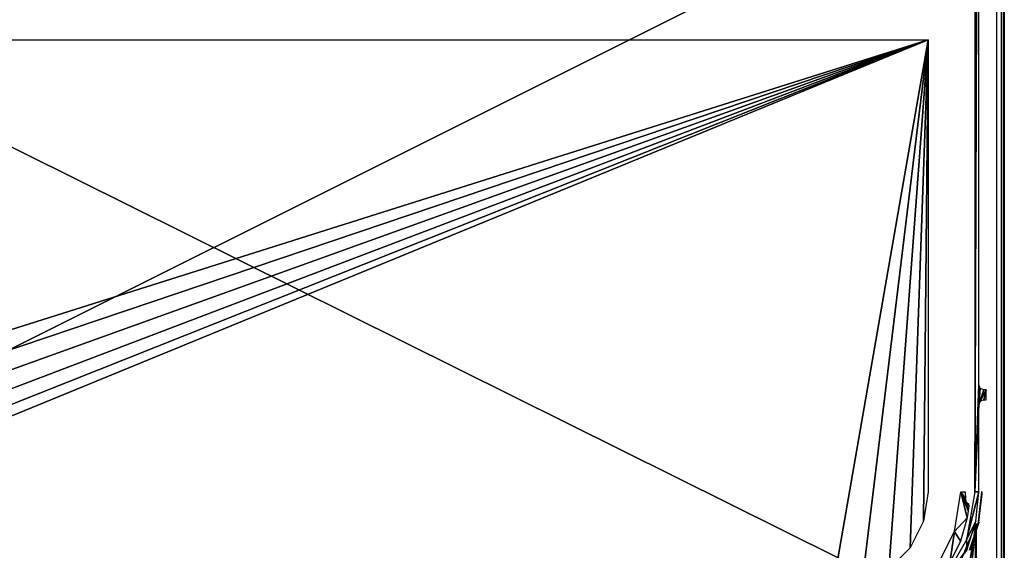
# Model space of a CAD drawing. Header units: millimetres. Extents: x -163 to 163, y -244 to 160.
# Tile 15 of 16: x -39 to 160, y -140 to -33. Entities that reach past the tile are written whole.
import ezdxf

# ---------------------------------------------------------------- set-up
doc = ezdxf.new("R2010")
doc.units = ezdxf.units.MM
doc.header["$LTSCALE"] = 159.143519
for name, color, linetype in [('1', 7, 'CONTINUOUS'), ('115', 7, 'CONTINUOUS'), ('117', 7, 'CONTINUOUS'), ('132', 7, 'CONTINUOUS'), ('136', 7, 'CONTINUOUS'), ('17', 7, 'CONTINUOUS'), ('3', 7, 'CONTINUOUS'), ('5', 7, 'CONTINUOUS')]:
    doc.layers.add(name, color=color, linetype=linetype)

msp = doc.modelspace()

# ---------------------------------------------------------------- linework, layer by layer
at = {"layer": '1', "color": 8, "linetype": 'Continuous', "true_color": 0x787878}
for points in [[(158.5, -0.02), (-158.5, -158.54), (158.5, -158.54), (158.5, -0.02)], [(-158.5, -0.02), (-158.5, -158.54), (158.5, -0.02), (-158.5, -0.02)]]:
    msp.add_3dface(points, dxfattribs=at)
at = {"layer": '115', "color": 8, "linetype": 'Continuous', "true_color": 0x787878}
for points in [[(-159.36, -158.36, -60), (-159.36, 0.07, -60), (159.36, -158.36, -60), (-159.36, -158.36, -60)], [(159.36, -158.36, -60), (-159.36, 0.07, -60), (159.36, 0.07, -60), (159.36, -158.36, -60)]]:
    msp.add_3dface(points, dxfattribs=at)
at = {"layer": '117', "color": 8, "linetype": 'Continuous', "true_color": 0x787878}
for points in [[(154.86, 118.3, -44.5), (154.04, -128.6, -44.5), (154.86, 111.01, -44.5), (154.86, 118.3, -44.5)], [(154.04, 118.3, -44.5), (154.04, -128.6, -44.5), (154.86, 118.3, -44.5), (154.04, 118.3, -44.5)], [(154.86, 111.01, -44.5), (154.04, -128.6, -44.5), (154.86, 106.99, -44.5), (154.86, 111.01, -44.5)], [(154.86, 106.99, -44.5), (154.04, -128.6, -44.5), (154.86, -106.99, -44.5), (154.86, 106.99, -44.5)], [(154.86, -106.99, -44.5), (154.04, -128.6, -44.5), (154.86, -111.01, -44.5), (154.86, -106.99, -44.5)], [(155.15, -107.7, -44.5), (154.86, -106.99, -44.5), (154.86, -111.01, -44.5), (155.15, -107.7, -44.5)], [(155.86, -107.99, -44.5), (155.15, -107.7, -44.5), (154.86, -111.01, -44.5), (155.86, -107.99, -44.5)], [(155.15, -110.3, -44.5), (155.86, -107.99, -44.5), (154.86, -111.01, -44.5), (155.15, -110.3, -44.5)], [(155.86, -110.01, -44.5), (156.36, -107.99, -44.5), (155.15, -110.3, -44.5), (155.86, -110.01, -44.5)], [(156.36, -107.99, -44.5), (155.86, -107.99, -44.5), (155.15, -110.3, -44.5), (156.36, -107.99, -44.5)], [(156.36, -110.01, -44.5), (156.36, -107.99, -44.5), (155.86, -110.01, -44.5), (156.36, -110.01, -44.5)], [(154.86, -111.01, -44.5), (154.04, -128.6, -44.5), (154.86, -128.6, -44.5), (154.86, -111.01, -44.5)], [(154.86, -128.6, -44.5), (152.35, -138.32, -44.5), (154.26, -134.52, -44.5), (154.86, -128.6, -44.5)], [(154.04, -128.6, -44.5), (152.35, -138.32, -44.5), (154.86, -128.6, -44.5), (154.04, -128.6, -44.5)], [(154.26, -134.52, -44.5), (152.35, -138.32, -44.5), (152.49, -140.2, -44.5), (154.26, -134.52, -44.5)], [(152.35, -138.32, -44.5), (147.47, -146.89, -44.5), (152.49, -140.2, -44.5), (152.35, -138.32, -44.5)], [(152.49, -140.2, -44.5), (147.47, -146.89, -44.5), (152.4, -140.49, -44.5), (152.49, -140.2, -44.5)]]:
    msp.add_3dface(points, dxfattribs=at)
at = {"layer": '132', "color": 8, "linetype": 'Continuous', "true_color": 0x787878}
for points in [[(159.86, 0.07, -59.51), (160, 154.25, -51.5), (160, -158.5, -51.5), (159.86, 0.07, -59.51)], [(159.86, -158.36, -59.51), (159.86, 0.07, -59.51), (160, -158.5, -51.5), (159.86, -158.36, -59.51)]]:
    msp.add_3dface(points, dxfattribs=at)
at = {"layer": '136', "color": 8, "linetype": 'Continuous', "true_color": 0x787878}
for points in [[(155.47, -128.6, -51.14), (154.75, -134.62, -44.99), (155.47, -128.96, -51.49), (155.47, -128.6, -51.14)], [(155.36, -128.6, -44.99), (154.75, -134.62, -44.99), (155.47, -128.6, -51.14), (155.36, -128.6, -44.99)], [(155.47, -128.96, -51.49), (154.75, -134.62, -44.99), (155.48, -129.1, -51.98), (155.47, -128.96, -51.49)], [(155.48, -129.1, -51.98), (154.75, -134.62, -44.99), (155.48, -129.11, -52.31), (155.48, -129.1, -51.98)], [(155.48, -129.11, -52.31), (154.75, -134.62, -44.99), (154.84, -134.8, -52.31), (155.48, -129.11, -52.31)], [(154.75, -134.62, -44.99), (152.95, -140.39, -44.99), (154.84, -134.8, -52.31), (154.75, -134.62, -44.99)], [(152.95, -140.39, -44.99), (153.05, -140.33, -48.81), (154.84, -134.8, -52.31), (152.95, -140.39, -44.99)], [(153.14, -140.27, -52.31), (154.84, -134.8, -52.31), (153.05, -140.33, -48.81), (153.14, -140.27, -52.31)]]:
    msp.add_3dface(points, dxfattribs=at)
at = {"layer": '17', "color": 8, "linetype": 'Continuous', "true_color": 0x787878}
for points in [[(149.94, -136.61, -45.26), (151.21, -128.6, -45.26), (152.51, -133.87, -3.91), (149.94, -136.61, -45.26)], [(152.51, -133.87, -3.91), (151.21, -128.6, -45.26), (152.72, -132.49, -4.3), (152.51, -133.87, -3.91)], [(152.72, -132.49, -4.3), (151.21, -128.6, -45.26), (152.21, -130.62, -20.66), (152.72, -132.49, -4.3)], [(152.21, -130.62, -20.66), (151.21, -128.6, -45.26), (152.13, -130.03, -23.32), (152.21, -130.62, -20.66)], [(152.13, -130.03, -23.32), (151.21, -128.6, -45.26), (152.07, -128.6, -25.48), (152.13, -130.03, -23.32)], [(152.8, -131.48, -5.35), (152.72, -132.49, -4.3), (152.21, -130.62, -20.66), (152.8, -131.48, -5.35)], [(152.5, -130.85, -13.71), (152.8, -131.48, -5.35), (152.21, -130.62, -20.66), (152.5, -130.85, -13.71)], [(152.78, -131.07, -6.81), (152.8, -131.48, -5.35), (152.5, -130.85, -13.71), (152.78, -131.07, -6.81)], [(151.15, -138.58, -3.91), (149.94, -136.61, -45.26), (152.51, -133.87, -3.91), (151.15, -138.58, -3.91)], [(146.26, -143.83, -45.26), (149.94, -136.61, -45.26), (148.99, -142.99, -3.91), (146.26, -143.83, -45.26)], [(148.99, -142.99, -3.91), (149.94, -136.61, -45.26), (151.15, -138.58, -3.91), (148.99, -142.99, -3.91)]]:
    msp.add_3dface(points, dxfattribs=at)
at = {"layer": '3', "color": 8, "linetype": 'Continuous', "true_color": 0x787878}
for points in [[(160, -0.02, -1.5), (160, -158.54, -1.5), (160, -3, -49.5), (160, -0.02, -1.5)], [(160, -3, -49.5), (160, -158.54, -1.5), (160, -158.54, -49.5), (160, -3, -49.5)]]:
    msp.add_3dface(points, dxfattribs=at)
at = {"layer": '5', "color": 8, "linetype": 'Continuous', "true_color": 0x787878}
for points in [[(-144.63, -37.21, -2), (144.63, -37.21, -2), (-144.63, -128.6, -2), (-144.63, -37.21, -2)], [(-144.63, -128.6, -2), (144.63, -37.21, -2), (-143.68, -134.57, -2), (-144.63, -128.6, -2)], [(-143.68, -134.57, -2), (144.63, -37.21, -2), (-140.94, -139.96, -2), (-143.68, -134.57, -2)], [(-140.94, -139.96, -2), (144.63, -37.21, -2), (-136.66, -144.24, -2), (-140.94, -139.96, -2)], [(-136.66, -144.24, -2), (144.63, -37.21, -2), (-131.27, -146.98, -2), (-136.66, -144.24, -2)], [(-131.27, -146.98, -2), (144.63, -37.21, -2), (-125.3, -147.93, -2), (-131.27, -146.98, -2)], [(-125.3, -147.93, -2), (144.63, -37.21, -2), (125.3, -147.93, -2), (-125.3, -147.93, -2)], [(125.3, -147.93, -2), (144.63, -37.21, -2), (131.27, -146.98, -2), (125.3, -147.93, -2)], [(131.27, -146.98, -2), (144.63, -37.21, -2), (136.66, -144.24, -2), (131.27, -146.98, -2)], [(136.66, -144.24, -2), (144.63, -37.21, -2), (140.94, -139.96, -2), (136.66, -144.24, -2)], [(140.94, -139.96, -2), (144.63, -37.21, -2), (143.68, -134.57, -2), (140.94, -139.96, -2)], [(144.63, -37.21, -2), (144.63, -128.6, -2), (143.68, -134.57, -2), (144.63, -37.21, -2)], [(150.49, -144.37, -2), (154.31, -135.04, -2), (150.78, -156.06, -2), (150.49, -144.37, -2)], [(150.78, -156.06, -2), (154.31, -135.04, -2), (152.06, -154.78, -2), (150.78, -156.06, -2)], [(152.06, -154.78, -2), (154.31, -135.04, -2), (153.81, -154.31, -2), (152.06, -154.78, -2)], [(154.31, -135.04, -2), (154.31, -154.31, -2), (153.81, -154.31, -2), (154.31, -135.04, -2)]]:
    msp.add_3dface(points, dxfattribs=at)

doc.saveas('drawing.dxf')
